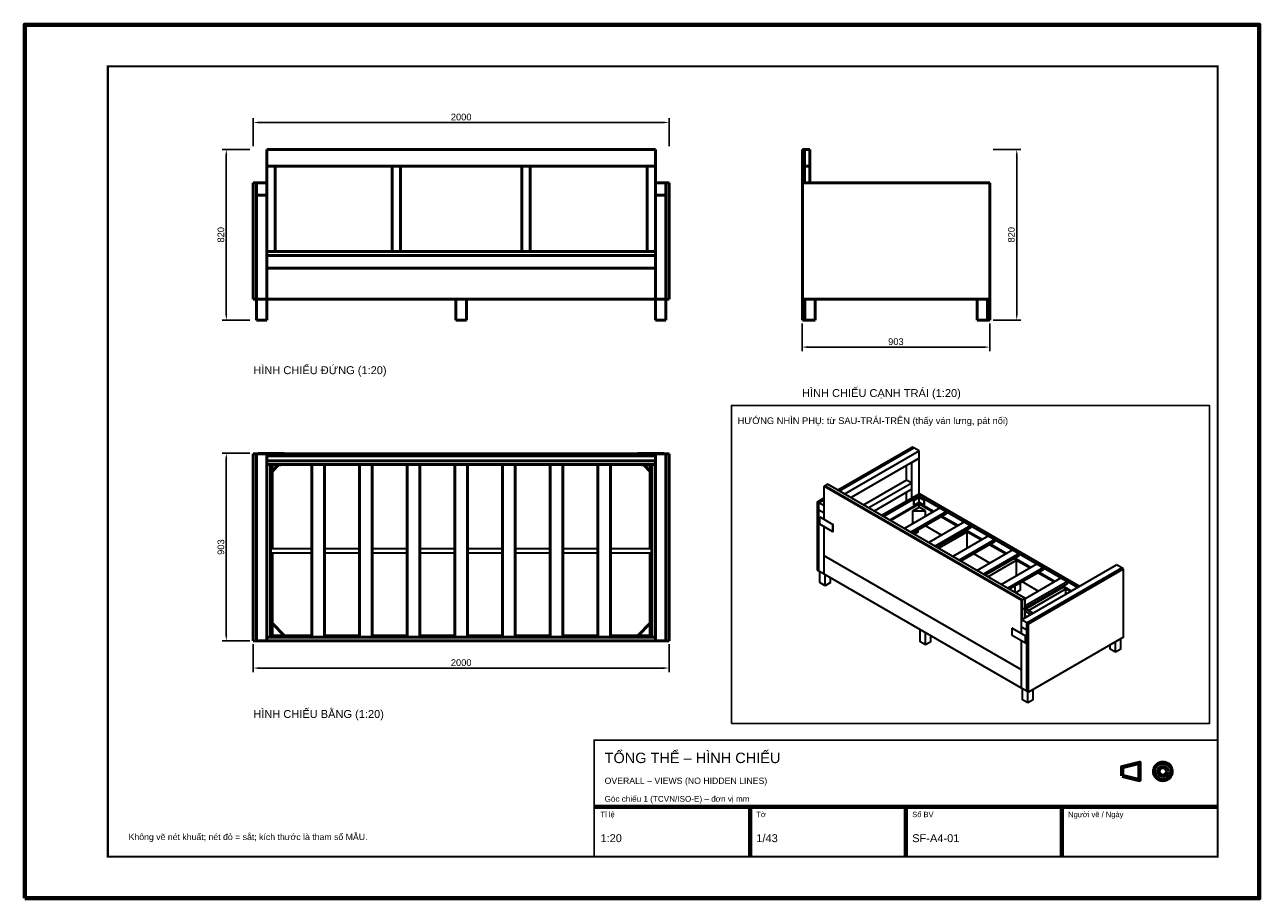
# Model space of a CAD drawing. Header units: millimetres. Extents: x 0 to 2970, y 0 to 2100.
import ezdxf

# ---------------------------------------------------------------- set-up
doc = ezdxf.new("R2010")
doc.units = ezdxf.units.MM
doc.header["$LTSCALE"] = 10
for name, color, linetype, lineweight in [('0-KHUNG-BANVE', 7, 'CONTINUOUS', 70), ('1-NET-THAY', 7, 'CONTINUOUS', 50), ('11-SAT', 1, 'Continuous', 35), ('3-KICH-THUOC', 1, 'CONTINUOUS', 18), ('6-CHU', 7, 'CONTINUOUS', 25), ('7-BANG-KE', 7, 'CONTINUOUS', 25), ('M-M1-BASE_FRAME', 5, 'CONTINUOUS', 35), ('M-M2-SEAT_FRAME', 140, 'CONTINUOUS', 35), ('M-M3-LEFT_ARM', 3, 'CONTINUOUS', 35), ('M-M4-RIGHT_ARM', 3, 'CONTINUOUS', 35), ('M-M5-BACK_FRAME', 6, 'CONTINUOUS', 35), ('M-M6-LEGS', 30, 'CONTINUOUS', 35)]:
    doc.layers.add(name, color=color, linetype=linetype, lineweight=lineweight)
doc.styles.add('VN', font='arial.ttf')
doc.dimstyles.new('A4', dxfattribs={"dimscale": 10, "dimtxt": 1.6, "dimasz": 1.4, "dimexe": 1, "dimexo": 0.8, "dimgap": 0.5, "dimtad": 1, "dimdec": 1, "dimtxsty": 'VN', "dimcen": 2.5, "dimclrd": 1, "dimclre": 1, "dimclrt": 7, "dimazin": 3, "dimtfac": 1, "dimtmove": 0, "dimatfit": 3})

msp = doc.modelspace()

# ---------------------------------------------------------------- linework, layer by layer
at = {"layer": '0-KHUNG-BANVE'}
for p, q in [((1370, 220), (2870, 220)), ((1745, 100), (1745, 220)), ((2120, 100), (2120, 220)), ((2495, 100), (2495, 220))]:
    msp.add_line(p, q, dxfattribs=at)
for points in [[(0, 0), (2970, 0), (2970, 2100), (0, 2100)], [(2640, 294.5), (2682, 284), (2682, 326), (2640, 315.5)]]:
    msp.add_lwpolyline(points, close=True, dxfattribs=at)
for points, const_width in [([(200, 100), (2870, 100), (2870, 2000), (200, 2000)], 5), ([(1370, 100), (2870, 100), (2870, 380), (1370, 380)], 4)]:
    msp.add_lwpolyline(points, close=True, dxfattribs=dict(at, const_width=const_width))
for radius in [21, 10.5]:
    msp.add_circle((2738, 305), radius, dxfattribs=at)
at = {"layer": '1-NET-THAY'}
for p, q in [((1517.5, 1800), (582.5, 1800)), ((582.5, 1760), (582.5, 1800)), ((1517.5, 1760), (1517.5, 1800)), ((1876, 1800), (1871.5, 1800)), ((1871.5, 1720), (1871.5, 1800)), ((1888.5, 1800), (1876, 1800)), ((1876, 1760), (1876, 1800)), ((1888.5, 1760), (1888.5, 1800)), ((582.5, 1760), (1517.5, 1760)), ((582.5, 1720), (582.5, 1760)), ((602.5, 1555), (602.5, 1760)), ((884.167, 1555), (884.167, 1760)), ((904.167, 1555), (904.167, 1760)), ((1195.833, 1555), (1195.833, 1760)), ((1215.833, 1555), (1215.833, 1760)), ((1497.5, 1555), (1497.5, 1760)), ((1517.5, 1720), (1517.5, 1760)), ((1888.5, 1760), (1876, 1760)), ((1876, 1720), (1876, 1760)), ((1888.5, 1720), (1888.5, 1760)), ((550, 1720), (557.5, 1720)), ((550, 1440), (550, 1720)), ((557.5, 1440), (557.5, 1720)), ((557.5, 1720), (582.5, 1720)), ((582.5, 1690), (582.5, 1720)), ((1517.5, 1720), (1542.5, 1720)), ((1517.5, 1690), (1517.5, 1720)), ((1542.5, 1720), (1550, 1720)), ((1542.5, 1440), (1542.5, 1720)), ((1550, 1440), (1550, 1720)), ((1871.5, 1440), (1871.5, 1720)), ((1871.5, 1720), (2321.5, 1720)), ((2321.5, 1440), (2321.5, 1720)), ((557.5, 1690), (582.5, 1690)), ((582.5, 1545), (582.5, 1690)), ((1517.5, 1690), (1542.5, 1690)), ((1517.5, 1545), (1517.5, 1690)), ((582.5, 1555), (602.5, 1555)), ((1517.5, 1545), (582.5, 1545)), ((582.5, 1515), (582.5, 1545)), ((884.167, 1555), (602.5, 1555)), ((884.167, 1555), (904.167, 1555)), ((1195.833, 1555), (904.167, 1555)), ((1195.833, 1555), (1215.833, 1555)), ((1497.5, 1555), (1215.833, 1555)), ((1497.5, 1555), (1517.5, 1555)), ((1517.5, 1515), (1517.5, 1545)), ((1517.5, 1515), (582.5, 1515)), ((582.5, 1440), (582.5, 1515)), ((1517.5, 1440), (1517.5, 1515)), ((550, 1440), (557.5, 1440)), ((557.5, 1440), (582.5, 1440)), ((557.5, 1390), (557.5, 1440)), ((582.5, 1440), (1517.5, 1440)), ((582.5, 1390), (582.5, 1440)), ((1037.5, 1390), (1037.5, 1440)), ((1062.5, 1390), (1062.5, 1440)), ((1517.5, 1440), (1542.5, 1440)), ((1517.5, 1390), (1517.5, 1440)), ((1542.5, 1440), (1550, 1440)), ((1542.5, 1390), (1542.5, 1440)), ((2321.5, 1440), (1871.5, 1440)), ((1871.5, 1390), (1871.5, 1440)), ((1876.5, 1390), (1876.5, 1440)), ((1901.5, 1390), (1901.5, 1440)), ((2291.5, 1390), (2291.5, 1440)), ((2316.5, 1390), (2316.5, 1440)), ((2321.5, 1390), (2321.5, 1440)), ((557.5, 1390), (582.5, 1390)), ((1037.5, 1390), (1062.5, 1390)), ((1517.5, 1390), (1542.5, 1390)), ((1876.5, 1390), (1871.5, 1390)), ((1901.5, 1390), (1876.5, 1390)), ((2316.5, 1390), (2291.5, 1390)), ((2321.5, 1390), (2316.5, 1390)), ((550, 1068.5), (550, 618.5)), ((550, 1068.5), (557.5, 1068.5)), ((557.5, 1068.5), (557.5, 618.5)), ((557.5, 1068.5), (582.5, 1068.5)), ((582.5, 1068.5), (582.5, 1051.5)), ((1517.5, 1068.5), (582.5, 1068.5)), ((1517.5, 1064), (582.5, 1064)), ((582.5, 1042.5), (582.5, 1051.5)), ((1517.5, 1051.5), (582.5, 1051.5)), ((1517.5, 1042.5), (582.5, 1042.5)), ((582.5, 1042.5), (582.5, 627.5)), ((591.5, 1042.5), (591.5, 627.5)), ((595, 1041), (595, 840)), ((595, 1026), (610, 1041)), ((691.125, 627.5), (691.125, 1042.5)), ((721.125, 627.5), (721.125, 1042.5)), ((805.75, 627.5), (805.75, 1042.5)), ((835.75, 627.5), (835.75, 1042.5)), ((920.375, 627.5), (920.375, 1042.5)), ((950.375, 627.5), (950.375, 1042.5)), ((1035, 627.5), (1035, 1042.5)), ((1065, 627.5), (1065, 1042.5)), ((1149.625, 627.5), (1149.625, 1042.5)), ((1179.625, 627.5), (1179.625, 1042.5)), ((1264.25, 627.5), (1264.25, 1042.5)), ((1294.25, 627.5), (1294.25, 1042.5)), ((1378.875, 627.5), (1378.875, 1042.5)), ((1408.875, 627.5), (1408.875, 1042.5)), ((1490, 1041), (1505, 1026)), ((1505, 1041), (1505, 840)), ((1508.5, 1042.5), (1508.5, 627.5)), ((1517.5, 1068.5), (1517.5, 1051.5)), ((1517.5, 1068.5), (1542.5, 1068.5)), ((1517.5, 1042.5), (1517.5, 1051.5)), ((1517.5, 1042.5), (1517.5, 627.5)), ((1542.5, 1068.5), (1542.5, 618.5)), ((1542.5, 1068.5), (1550, 1068.5)), ((1550, 1068.5), (1550, 618.5)), ((595, 830), (595, 661)), ((1505, 830), (1505, 661)), ((625, 631), (595, 661)), ((595, 631), (595, 661)), ((1505, 661), (1475, 631)), ((1505, 661), (1505, 631)), ((582.5, 618.5), (582.5, 627.5)), ((1517.5, 627.5), (582.5, 627.5)), ((595, 631), (593, 631)), ((595, 631), (625, 631)), ((691.125, 631), (625, 631)), ((805.75, 631), (721.125, 631)), ((920.375, 631), (835.75, 631)), ((1035, 631), (950.375, 631)), ((1149.625, 631), (1065, 631)), ((1264.25, 631), (1179.625, 631)), ((1378.875, 631), (1294.25, 631)), ((1475, 631), (1408.875, 631)), ((1475, 631), (1505, 631)), ((1507, 631), (1505, 631)), ((1517.5, 618.5), (1517.5, 627.5)), ((550, 618.5), (557.5, 618.5)), ((557.5, 618.5), (582.5, 618.5)), ((1517.5, 618.5), (582.5, 618.5)), ((1517.5, 618.5), (1542.5, 618.5)), ((1542.5, 618.5), (1550, 618.5))]:
    msp.add_line(p, q, dxfattribs=at)
at = {"layer": '11-SAT'}
for p, q in [((1871.5, 1665), (1870, 1665)), ((1870, 1635), (1870, 1665)), ((1871.5, 1635), (1870, 1635)), ((562.5, 1068.5), (562.5, 1070)), ((625, 1070), (562.5, 1070)), ((625, 1068.5), (625, 1070)), ((1475, 1068.5), (1475, 1070)), ((1537.5, 1070), (1475, 1070)), ((1537.5, 1068.5), (1537.5, 1070)), ((591.5, 1041), (616.5, 1041)), ((593, 1017.5), (593, 1041)), ((616.5, 1041), (616.5, 1042.5)), ((1483.5, 1042.5), (1483.5, 1041)), ((1483.5, 1041), (1508.5, 1041)), ((1507, 1041), (1507, 1017.5)), ((591.5, 1017.5), (593, 1017.5)), ((1507, 1017.5), (1508.5, 1017.5)), ((2139.151, 957.309), (2151.085, 964.199)), ((2139.151, 945.58), (2139.151, 957.309)), ((2139.151, 957.309), (2139.912, 956.869)), ((2139.912, 956.869), (2151.847, 963.759)), ((2139.912, 945.141), (2139.912, 956.869)), ((2139.912, 945.141), (2151.847, 952.031)), ((2151.085, 964.199), (2151.847, 964.639)), ((2151.847, 963.759), (2151.085, 964.199)), ((2164.543, 957.309), (2151.847, 964.639)), ((2151.847, 952.031), (2151.847, 963.759)), ((2151.847, 963.759), (2163.781, 956.869)), ((2151.847, 952.031), (2163.781, 945.141)), ((2163.781, 956.869), (2164.543, 957.309)), ((2163.781, 945.141), (2163.781, 956.869)), ((2164.543, 945.58), (2164.543, 957.309)), ((2139.151, 945.58), (2139.912, 945.141)), ((2163.781, 945.141), (2164.543, 945.58)), ((1913.158, 917.139), (1912.397, 916.7)), ((1912.397, 916.7), (1944.137, 898.374)), ((1912.397, 899.107), (1912.397, 916.7)), ((1944.137, 880.782), (1912.397, 899.107)), ((1913.158, 917.139), (1944.899, 898.814)), ((1944.899, 898.814), (1944.137, 898.374)), ((1944.137, 880.782), (1944.137, 898.374)), ((1944.899, 881.222), (1944.899, 898.814)), ((1944.899, 881.222), (1944.137, 880.782)), ((691.125, 840), (591.5, 840)), ((805.75, 840), (721.125, 840)), ((920.375, 840), (835.75, 840)), ((1035, 840), (950.375, 840)), ((1149.625, 840), (1065, 840)), ((1264.25, 840), (1179.625, 840)), ((1378.875, 840), (1294.25, 840)), ((1508.5, 840), (1408.875, 840)), ((691.125, 830), (591.5, 830)), ((805.75, 830), (721.125, 830)), ((920.375, 830), (835.75, 830)), ((1035, 830), (950.375, 830)), ((1149.625, 830), (1065, 830)), ((1264.25, 830), (1179.625, 830)), ((1378.875, 830), (1294.25, 830)), ((1508.5, 830), (1408.875, 830)), ((2406.787, 696.355), (2425.831, 685.36)), ((2406.787, 690.491), (2420.752, 682.428)), ((2410.595, 676.564), (2406.787, 678.763)), ((593, 652.5), (591.5, 652.5)), ((616.5, 629), (591.5, 629)), ((593, 629), (593, 652.5)), ((616.5, 627.5), (616.5, 629)), ((1508.5, 629), (1483.5, 629)), ((1483.5, 629), (1483.5, 627.5)), ((1508.5, 652.5), (1507, 652.5)), ((1507, 652.5), (1507, 629)), ((2376.57, 649.589), (2375.808, 649.149)), ((2375.808, 649.149), (2407.548, 630.824)), ((2375.808, 631.557), (2375.808, 649.149)), ((2407.548, 613.231), (2375.808, 631.557)), ((2376.57, 649.589), (2408.31, 631.263)), ((2408.31, 631.263), (2407.548, 630.824)), ((2407.548, 613.231), (2407.548, 630.824)), ((2408.31, 613.671), (2408.31, 631.263)), ((2408.31, 613.671), (2407.548, 613.231))]:
    msp.add_line(p, q, dxfattribs=at)
at = {"layer": '7-BANG-KE'}
msp.add_lwpolyline([(1700, 420), (2850, 420), (2850, 1185), (1700, 1185)], close=True, dxfattribs=at)
at = {"layer": 'M-M1-BASE_FRAME'}
for p, q in [((2083.033, 908.197), (2151.847, 947.926)), ((2136.611, 931.8), (2151.847, 940.596)), ((2136.611, 931.8), (2167.082, 931.8)), ((2136.611, 902.479), (2136.611, 931.8)), ((2151.847, 947.926), (2150.069, 948.952)), ((2151.847, 940.596), (2151.847, 947.926)), ((2151.847, 947.926), (2185.428, 928.538)), ((2167.082, 931.8), (2151.847, 940.596)), ((2167.082, 917.946), (2167.082, 931.8)), ((2136.611, 902.479), (2140.293, 902.479)), ((2205.552, 872.939), (2167.146, 895.112)), ((2205.234, 917.103), (2243.64, 894.929)), ((2198.569, 841.492), (2267.382, 881.222)), ((2267.382, 881.222), (2263.446, 883.494)), ((2263.446, 883.494), (2301.852, 861.32)), ((2267.382, 841.419), (2267.382, 881.222)), ((2321.659, 849.885), (2360.065, 827.712)), ((1923.315, 779.333), (1923.315, 823.313)), ((2321.976, 805.721), (2283.57, 827.895)), ((2317.278, 772.955), (2386.092, 812.685)), ((2386.092, 812.685), (2379.871, 816.277)), ((2386.092, 775.521), (2386.092, 812.685)), ((2386.092, 812.685), (2418.277, 794.103)), ((2398.153, 505.185), (1923.315, 779.333)), ((2438.083, 782.668), (2476.489, 760.494)), ((2438.4, 738.504), (2399.994, 760.677)), ((2408.056, 695.622), (2498.453, 747.813)), ((2414.404, 691.957), (2504.801, 744.148)), ((2496.295, 749.059), (2516.228, 737.551)), ((2504.801, 744.148), (2498.453, 747.813)), ((2504.801, 730.954), (2504.801, 744.148)), ((2460.365, 725.822), (2458.206, 727.069))]:
    msp.add_line(p, q, dxfattribs=at)
at = {"layer": 'M-M2-SEAT_FRAME'}
for p, q in [((2061.45, 920.658), (2147.276, 970.21)), ((2066.021, 918.019), (2151.847, 967.571)), ((2151.847, 972.849), (2147.276, 970.21)), ((2151.847, 967.571), (2147.276, 970.21)), ((2147.276, 970.21), (2508.024, 761.932)), ((2151.847, 972.849), (2537.811, 750.012)), ((2151.847, 964.639), (2151.847, 967.571)), ((2151.847, 949.979), (2151.847, 952.031)), ((2151.847, 949.979), (2081.256, 909.223)), ((2202.441, 938.36), (2116.615, 888.808)), ((2217.677, 929.564), (2131.85, 880.012)), ((2217.677, 924.286), (2136.421, 877.373)), ((2187.206, 929.564), (2151.847, 949.979)), ((2217.677, 929.564), (2202.441, 938.36)), ((2217.677, 924.286), (2217.677, 929.564)), ((2260.653, 904.751), (2174.827, 855.2)), ((2275.889, 895.955), (2190.062, 846.403)), ((2245.418, 895.955), (2207.012, 918.129)), ((2275.889, 895.955), (2260.653, 904.751)), ((2275.889, 890.678), (2275.889, 895.955)), ((2275.889, 890.678), (2194.633, 843.765)), ((2318.865, 871.143), (2233.039, 821.591)), ((2334.101, 862.347), (2248.274, 812.795)), ((2303.63, 862.347), (2265.224, 884.52)), ((2334.101, 862.347), (2318.865, 871.143)), ((2334.101, 857.069), (2334.101, 862.347)), ((2334.101, 857.069), (2252.845, 810.156)), ((2377.077, 837.534), (2291.251, 787.982)), ((2361.842, 828.738), (2323.436, 850.912)), ((2392.313, 828.738), (2377.077, 837.534)), ((2392.313, 828.738), (2306.487, 779.186)), ((2392.313, 823.46), (2311.057, 776.547)), ((2435.29, 803.925), (2349.463, 754.373)), ((2420.054, 795.129), (2381.648, 817.303)), ((2392.313, 823.46), (2392.313, 828.738)), ((2450.525, 795.129), (2435.29, 803.925)), ((2450.525, 795.129), (2364.699, 745.577)), ((2450.525, 789.851), (2369.269, 742.938)), ((2478.266, 761.52), (2439.86, 783.694)), ((2450.525, 789.851), (2450.525, 795.129)), ((2493.502, 770.316), (2406.787, 720.251)), ((2508.737, 761.52), (2406.787, 702.659)), ((2508.737, 756.243), (2406.787, 697.381)), ((2508.737, 761.52), (2493.502, 770.316)), ((2518.005, 738.577), (2498.072, 750.085)), ((2508.737, 756.243), (2508.737, 761.52)), ((2508.737, 761.52), (2533.241, 747.373))]:
    msp.add_line(p, q, dxfattribs=at)
at = {"layer": 'M-M3-LEFT_ARM'}
for p, q in [((2398.153, 669.38), (2626.685, 801.323)), ((2410.849, 662.05), (2639.381, 793.993)), ((2414.658, 659.851), (2643.19, 791.794)), ((2639.381, 793.993), (2626.685, 801.323)), ((2643.19, 791.794), (2639.381, 793.993)), ((2643.19, 627.598), (2643.19, 791.794)), ((2410.849, 662.05), (2398.153, 669.38)), ((2398.153, 651.788), (2398.153, 669.38)), ((2414.658, 659.851), (2410.849, 662.05)), ((2410.849, 497.855), (2410.849, 662.05)), ((2414.658, 495.656), (2414.658, 659.851)), ((2410.849, 644.458), (2398.153, 651.788)), ((2398.153, 637.128), (2398.153, 651.788)), ((2643.19, 627.598), (2414.658, 495.656)), ((2398.153, 505.185), (2398.153, 618.656)), ((2410.849, 497.855), (2398.153, 505.185)), ((2414.658, 495.656), (2410.849, 497.855))]:
    msp.add_line(p, q, dxfattribs=at)
at = {"layer": 'M-M4-RIGHT_ARM'}
for p, q in [((1956.071, 981.498), (2135.342, 1085)), ((1959.88, 979.299), (2139.151, 1082.801)), ((1972.576, 971.969), (2151.847, 1075.471)), ((2139.151, 1082.801), (2135.342, 1085)), ((2151.847, 1075.471), (2139.151, 1082.801)), ((2151.847, 1057.878), (2151.847, 1075.471)), ((2151.847, 1057.878), (1987.812, 963.173)), ((2121.376, 1005.101), (2121.376, 1040.286)), ((2134.072, 1047.616), (2151.847, 1057.878)), ((2134.072, 997.771), (2134.072, 1047.616)), ((2151.847, 972.849), (2151.847, 1057.878)), ((2121.376, 1005.101), (2018.283, 945.58)), ((2134.072, 997.771), (2030.979, 938.25)), ((2134.072, 983.111), (2043.675, 930.92)), ((2134.072, 997.771), (2121.376, 1005.101)), ((2134.072, 983.111), (2134.072, 997.771)), ((2134.072, 962.586), (2134.072, 983.111)), ((1906.81, 953.057), (1923.315, 962.586)), ((1910.619, 950.858), (1906.81, 953.057)), ((1906.81, 788.862), (1906.81, 953.057)), ((1910.619, 950.858), (1923.315, 958.188)), ((1923.315, 943.528), (1910.619, 950.858)), ((1910.619, 933.266), (1910.619, 950.858)), ((2121.376, 955.256), (2121.376, 975.781)), ((1923.315, 925.936), (1910.619, 933.266)), ((1910.619, 786.663), (1910.619, 933.266)), ((1910.619, 786.663), (1906.81, 788.862)), ((1923.315, 779.333), (1910.619, 786.663))]:
    msp.add_line(p, q, dxfattribs=at)
at = {"layer": 'M-M5-BACK_FRAME'}
for p, q in [((1925.601, 991.76), (1923.315, 990.441)), ((1923.315, 990.441), (2398.153, 716.293)), ((1923.315, 911.275), (1923.315, 990.441)), ((1931.949, 995.426), (1925.601, 991.76)), ((1925.601, 991.76), (2400.438, 717.613)), ((1931.949, 995.426), (2406.787, 721.278)), ((1923.315, 823.313), (1923.315, 892.803)), ((2398.153, 549.166), (1923.315, 823.313)), ((2400.438, 717.613), (2398.153, 716.293)), ((2398.153, 669.38), (2398.153, 716.293)), ((2406.787, 721.278), (2400.438, 717.613)), ((2400.438, 670.7), (2400.438, 717.613)), ((2406.787, 697.821), (2406.787, 721.278)), ((2406.787, 697.821), (2400.438, 694.156)), ((2406.787, 674.365), (2406.787, 697.821))]:
    msp.add_line(p, q, dxfattribs=at)
at = {"layer": 'M-M6-LEGS'}
for p, q in [((2149.308, 880.489), (2140.166, 875.211)), ((2149.308, 880.489), (2149.308, 884.813)), ((1913.158, 758.808), (1913.158, 785.197)), ((1925.854, 751.478), (1925.854, 777.867)), ((1925.854, 751.478), (1913.158, 758.808)), ((1938.551, 758.808), (1925.854, 751.478)), ((1938.551, 758.808), (1938.551, 770.536)), ((2370.222, 742.389), (2370.222, 743.488)), ((2382.918, 735.058), (2382.918, 750.818)), ((2395.614, 741.216), (2395.614, 758.148)), ((2395.614, 741.216), (2383.933, 734.472)), ((2154.386, 645.924), (2167.082, 638.594)), ((2154.386, 616.603), (2154.386, 645.924)), ((2167.082, 609.273), (2167.082, 638.594)), ((2179.778, 616.603), (2179.778, 631.263)), ((2636.842, 599.011), (2636.842, 623.933)), ((2167.082, 609.273), (2154.386, 616.603)), ((2179.778, 616.603), (2167.082, 609.273)), ((2611.449, 599.011), (2611.449, 609.273)), ((2624.146, 591.681), (2611.449, 599.011)), ((2624.146, 591.681), (2624.146, 616.603)), ((2636.842, 599.011), (2624.146, 591.681)), ((2400.692, 477.33), (2400.692, 503.719)), ((2413.389, 470), (2400.692, 477.33)), ((2413.389, 470), (2413.389, 496.389)), ((2426.085, 477.33), (2413.389, 470)), ((2426.085, 477.33), (2426.085, 502.253))]:
    msp.add_line(p, q, dxfattribs=at)

# ---------------------------------------------------------------- texts
at = {"layer": '6-CHU', "style": 'VN'}
for s, height, p in [('HÌNH CHIẾU ĐỨNG (1:20)', 19, (550, 1260)), ('HÌNH CHIẾU CẠNH TRÁI (1:20)', 19, (1870, 1205)), ('HƯỚNG NHÌN PHỤ: từ SAU-TRÁI-TRÊN (thấy ván lưng, pát nối)', 16, (1715, 1140)), ('HÌNH CHIẾU BẰNG (1:20)', 19, (550, 433.5)), ('TỔNG THỂ – HÌNH CHIẾU', 25, (1395, 325)), ('OVERALL – VIEWS (NO HIDDEN LINES)', 15, (1395, 275)), ('Góc chiếu 1 (TCVN/ISO-E) – đơn vị mm', 14, (1395, 232)), ('Tỉ lệ', 13, (1385, 195)), ('Tờ', 13, (1760, 195)), ('Số BV', 13, (2135, 195)), ('Người vẽ / Ngày', 13, (2510, 195)), ('Không vẽ nét khuất; nét đỏ = sắt; kích thước là tham số MẪU.', 15, (250, 140)), ('1:20', 19, (1385, 135)), ('1/43', 19, (1760, 135)), ('SF-A4-01', 19, (2135, 135))]:
    msp.add_text(s, height=height, dxfattribs=at).set_placement(p)

# ---------------------------------------------------------------- dimensions: what is measured, and where the dimension line sits
at = {"layer": '3-KICH-THUOC'}
for base, p1, p2 in [((550, 1865), (550, 1800), (1550, 1800)), ((1870, 1325), (1870, 1390), (2321.5, 1390)), ((550, 553.5), (550, 618.5), (1550, 618.5))]:
    msp.add_linear_dim(base=base, p1=p1, p2=p2, dimstyle='A4', override={"dimlfac": 2}, dxfattribs=at).render()
for base, p1, p2 in [((485, 1390), (550, 1390), (550, 1800)), ((2386.5, 1390), (2321.5, 1390), (2321.5, 1800)), ((485, 618.5), (550, 618.5), (550, 1070))]:
    msp.add_linear_dim(base=base, p1=p1, p2=p2, angle=90, dimstyle='A4', override={"dimlfac": 2}, dxfattribs=at).render()

doc.saveas('drawing.dxf')
